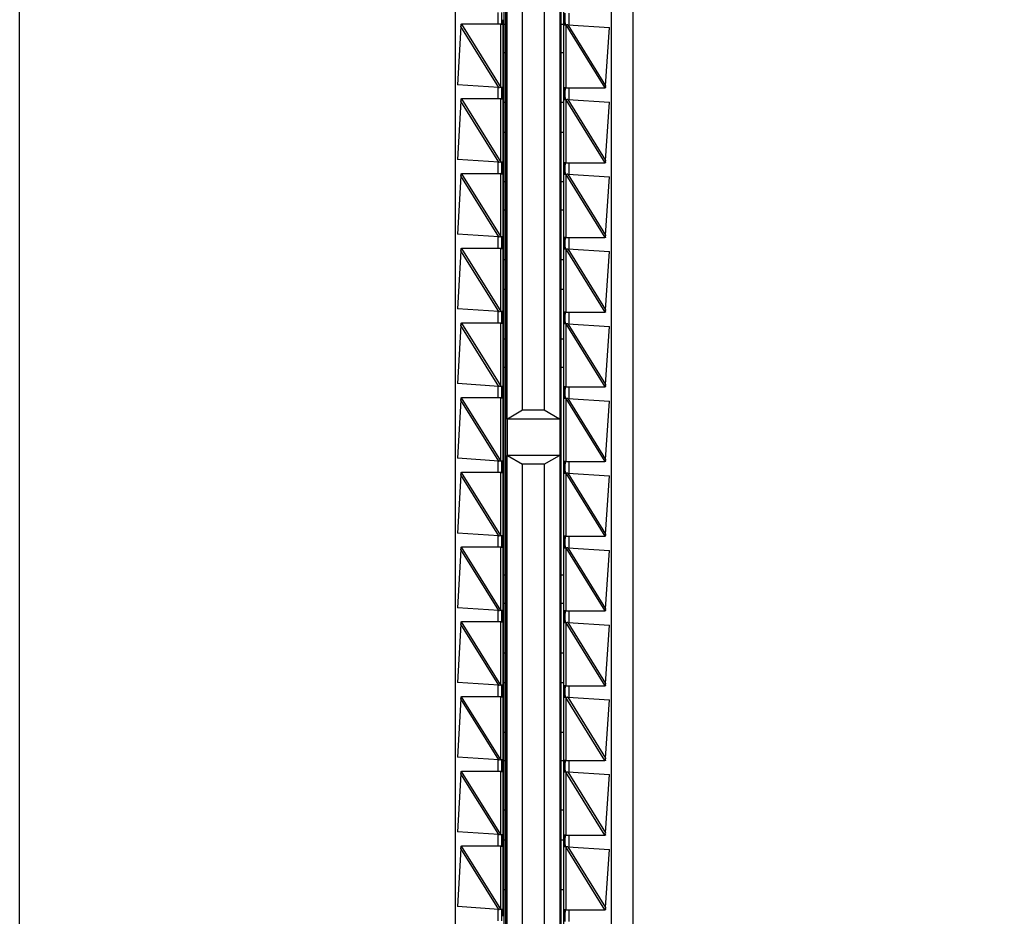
# Model space of a CAD drawing. Header units: inches. Extents: x 0 to 22, y 0 to 17.
# Tile 24 of 28: x 13.6 to 14.9, y 8.3 to 9.5. Entities that reach past the tile are written whole.
import ezdxf

# ---------------------------------------------------------------- set-up
doc = ezdxf.new("R2010")
doc.units = ezdxf.units.IN
doc.header["$LTSCALE"] = 1.21
doc.header["$MEASUREMENT"] = 0
doc.layers.get('0').update_dxf_attribs({"linetype": 'CONTINUOUS'})
doc.layers.add('02___PRT_ALL_AXES', color=7, linetype='CONTINUOUS')
doc.layers.add('DIMENSIONS', color=7, linetype='CONTINUOUS')
doc.styles.get("Standard").update_dxf_attribs({"font": 'txt', "width": 0.8})
doc.dimstyles.new('DIMSTYLE_2', dxfattribs={"dimtxt": 0.125, "dimasz": 0.18, "dimexe": 0.125, "dimexo": 0.0625, "dimgap": 0.03125, "dimtad": 0, "dimtih": 1, "dimtoh": 1, "dimzin": 4, "dimdsep": 46, "dimtxsty": 'STANDARD', "dimblk": '_FILLED', "dimblk1": '_FILLED', "dimblk2": '_FILLED', "dimcen": 0.09, "dimadec": 0, "dimazin": 0, "dimtp": 0.001, "dimtm": 0.001, "dimtfac": 1, "dimtofl": 0, "dimtmove": 0, "dimatfit": 3, "dimldrblk": '_FILLED', "dimfxl": 1, "dimtolj": 1, "dimtzin": 4, "dimarcsym": 0})

# ---------------------------------------------------------------- blocks, each defined once
blk = doc.blocks.new('*D4')
at = {"layer": 'DIMENSIONS', "color": 2, "linetype": 'CONTINUOUS'}
blk.add_line((14.0264, 11.2266), (14.8424, 11.2266), dxfattribs=at)
at = {"layer": 'DIMENSIONS', "color": 2, "linetype": 'CONTINUOUS', "insert": (14.9049, 11.2891), "char_height": 0.125, "width": 1.225, "attachment_point": 1, "line_spacing_factor": 0.9}
blk.add_mtext('4.82{\\Ftxt.shx;\\W1.000000;\\H0.125000; }[122.5]', dxfattribs=at)
blk = doc.blocks.new('_FILLED')
at = {"color": 0, "linetype": 'BYBLOCK'}
blk.add_solid([(0, 0), (-1, 0.1736), (-1, -0.1736)], dxfattribs=at)

msp = doc.modelspace()

# ---------------------------------------------------------------- linework, layer by layer
at = {"color": 7, "linetype": 'CONTINUOUS'}
for p, q in [((13.6249, 6.4098), (13.6249, 11.2213)), ((14.4049, 11.2213), (14.4049, 6.4098)), ((14.3119, 10.5951), (14.3119, 8.9717)), ((14.1789, 10.5439), (14.1789, 7.0872)), ((14.2449, 8.9717), (14.2449, 10.5451)), ((14.3779, 7.0872), (14.3779, 10.5439)), ((14.2429, 10.5161), (14.2429, 7.1161)), ((14.3139, 7.1151), (14.3139, 10.5151)), ((14.2646, 8.9828), (14.2646, 10.4951)), ((14.2923, 10.4951), (14.2923, 8.9828)), ((14.2379, 9.4886), (14.2379, 9.4736)), ((14.3189, 9.4726), (14.3189, 9.4876)), ((14.186, 9.4736), (14.1868, 9.4736)), ((14.186, 9.4736), (14.1862, 9.472)), ((14.1862, 9.471), (14.1861, 9.4707)), ((14.1862, 9.471), (14.1861, 9.4705)), ((14.2406, 9.4736), (14.2429, 9.4736)), ((14.3139, 9.4736), (14.3169, 9.4736)), ((14.3205, 9.4726), (14.3199, 9.4726)), ((14.2406, 9.4376), (14.2429, 9.4376)), ((14.3139, 9.4376), (14.3169, 9.4376)), ((14.3702, 9.395), (14.3702, 9.3954)), ((14.3704, 9.3926), (14.3702, 9.3941)), ((14.2363, 9.3936), (14.2368, 9.3936)), ((14.2379, 9.3936), (14.2379, 9.3786)), ((14.3189, 9.3776), (14.3189, 9.3926)), ((14.3704, 9.3926), (14.3695, 9.3926)), ((14.186, 9.3786), (14.1868, 9.3786)), ((14.186, 9.3786), (14.1862, 9.377)), ((14.1862, 9.376), (14.1861, 9.3757)), ((14.1862, 9.376), (14.1861, 9.3755)), ((14.3205, 9.3776), (14.3199, 9.3776)), ((14.2363, 9.2986), (14.2368, 9.2986)), ((14.2379, 9.2986), (14.2379, 9.2836)), ((14.3189, 9.2826), (14.3189, 9.2976)), ((14.3704, 9.2976), (14.3695, 9.2976)), ((14.3702, 9.3), (14.3702, 9.3004)), ((14.3704, 9.2976), (14.3702, 9.2991)), ((14.186, 9.2836), (14.1868, 9.2836)), ((14.186, 9.2836), (14.1862, 9.282)), ((14.3205, 9.2826), (14.3199, 9.2826)), ((14.1862, 9.281), (14.1861, 9.2807)), ((14.1862, 9.281), (14.1861, 9.2805)), ((14.2406, 9.2736), (14.2429, 9.2736)), ((14.3139, 9.2736), (14.3169, 9.2736)), ((14.2406, 9.2376), (14.2429, 9.2376)), ((14.3139, 9.2376), (14.3169, 9.2376)), ((14.2363, 9.2036), (14.2368, 9.2036)), ((14.2379, 9.2036), (14.2379, 9.1886)), ((14.3189, 9.1876), (14.3189, 9.2026)), ((14.3704, 9.2026), (14.3695, 9.2026)), ((14.3702, 9.205), (14.3702, 9.2054)), ((14.3704, 9.2026), (14.3702, 9.2041)), ((14.186, 9.1886), (14.1868, 9.1886)), ((14.186, 9.1886), (14.1862, 9.187)), ((14.1862, 9.186), (14.1861, 9.1857)), ((14.1862, 9.186), (14.1861, 9.1855)), ((14.3205, 9.1876), (14.3199, 9.1876)), ((14.2363, 9.1086), (14.2368, 9.1086)), ((14.2379, 9.1086), (14.2379, 9.0936)), ((14.3189, 9.0926), (14.3189, 9.1076)), ((14.3704, 9.1076), (14.3695, 9.1076)), ((14.3702, 9.11), (14.3702, 9.1104)), ((14.3704, 9.1076), (14.3702, 9.1091)), ((14.186, 9.0936), (14.1868, 9.0936)), ((14.186, 9.0936), (14.1862, 9.092)), ((14.1862, 9.091), (14.1861, 9.0907)), ((14.1862, 9.091), (14.1861, 9.0905)), ((14.3205, 9.0926), (14.3199, 9.0926)), ((14.2406, 9.0736), (14.2429, 9.0736)), ((14.3139, 9.0736), (14.3169, 9.0736)), ((14.2406, 9.0376), (14.2429, 9.0376)), ((14.3139, 9.0376), (14.3169, 9.0376)), ((14.2363, 9.0136), (14.2368, 9.0136)), ((14.2379, 9.0136), (14.2379, 8.9986)), ((14.3189, 8.9976), (14.3189, 9.0126)), ((14.3704, 9.0126), (14.3695, 9.0126)), ((14.3702, 9.015), (14.3702, 9.0154)), ((14.3704, 9.0126), (14.3702, 9.0141)), ((14.186, 8.9986), (14.1868, 8.9986)), ((14.186, 8.9986), (14.1862, 8.997)), ((14.1862, 8.996), (14.1861, 8.9957)), ((14.1862, 8.996), (14.1861, 8.9955)), ((14.3205, 8.9976), (14.3199, 8.9976)), ((14.2646, 8.9828), (14.2454, 8.9717)), ((14.2923, 8.9828), (14.2646, 8.9828)), ((14.3115, 8.9717), (14.2923, 8.9828)), ((14.3119, 8.9717), (14.2449, 8.9717)), ((14.2363, 8.9186), (14.2368, 8.9186)), ((14.2379, 8.9186), (14.2379, 8.9036)), ((14.2449, 7.0861), (14.2449, 8.9252)), ((14.3115, 8.9252), (14.2454, 8.9252)), ((14.2454, 8.9252), (14.2646, 8.9141)), ((14.2923, 8.9141), (14.3115, 8.9252)), ((14.3119, 8.9252), (14.3119, 7.0361)), ((14.3702, 8.92), (14.3702, 8.9204)), ((14.3704, 8.9176), (14.3702, 8.9191)), ((14.2923, 8.9141), (14.2646, 8.9141)), ((14.2646, 7.1361), (14.2646, 8.9141)), ((14.2923, 8.9141), (14.2923, 7.1361)), ((14.3189, 8.9026), (14.3189, 8.9176)), ((14.3704, 8.9176), (14.3695, 8.9176)), ((14.186, 8.9036), (14.1868, 8.9036)), ((14.186, 8.9036), (14.1862, 8.902)), ((14.1862, 8.901), (14.1861, 8.9007)), ((14.1862, 8.901), (14.1861, 8.9005)), ((14.3205, 8.9026), (14.3199, 8.9026)), ((14.2363, 8.8236), (14.2368, 8.8236)), ((14.2379, 8.8236), (14.2379, 8.8086)), ((14.3189, 8.8076), (14.3189, 8.8226)), ((14.3704, 8.8226), (14.3695, 8.8226)), ((14.3702, 8.825), (14.3702, 8.8254)), ((14.3704, 8.8226), (14.3702, 8.8241)), ((14.186, 8.8086), (14.1868, 8.8086)), ((14.186, 8.8086), (14.1862, 8.807)), ((14.1862, 8.806), (14.1861, 8.8057)), ((14.1862, 8.806), (14.1861, 8.8055)), ((14.3205, 8.8076), (14.3199, 8.8076)), ((14.2406, 8.7736), (14.2429, 8.7736)), ((14.3139, 8.7736), (14.3169, 8.7736)), ((14.2406, 8.7376), (14.2429, 8.7376)), ((14.3139, 8.7376), (14.3169, 8.7376)), ((14.3702, 8.73), (14.3702, 8.7304)), ((14.2363, 8.7286), (14.2368, 8.7286)), ((14.2379, 8.7286), (14.2379, 8.7136)), ((14.3189, 8.7126), (14.3189, 8.7276)), ((14.3704, 8.7276), (14.3695, 8.7276)), ((14.3704, 8.7276), (14.3702, 8.7291)), ((14.186, 8.7136), (14.1868, 8.7136)), ((14.186, 8.7136), (14.1862, 8.712)), ((14.1862, 8.711), (14.1861, 8.7107)), ((14.1862, 8.711), (14.1861, 8.7105)), ((14.3205, 8.7126), (14.3199, 8.7126)), ((14.2363, 8.6336), (14.2368, 8.6336)), ((14.2379, 8.6336), (14.2379, 8.6186)), ((14.3189, 8.6176), (14.3189, 8.6326)), ((14.3704, 8.6326), (14.3695, 8.6326)), ((14.3702, 8.635), (14.3702, 8.6354)), ((14.3704, 8.6326), (14.3702, 8.6341)), ((14.186, 8.6186), (14.1868, 8.6186)), ((14.186, 8.6186), (14.1862, 8.617)), ((14.3205, 8.6176), (14.3199, 8.6176)), ((14.1862, 8.616), (14.1861, 8.6157)), ((14.1862, 8.616), (14.1861, 8.6155)), ((14.2406, 8.5736), (14.2429, 8.5736)), ((14.3139, 8.5736), (14.3169, 8.5736)), ((14.2363, 8.5386), (14.2368, 8.5386)), ((14.2379, 8.5386), (14.2379, 8.5236)), ((14.2406, 8.5376), (14.2429, 8.5376)), ((14.3139, 8.5376), (14.3169, 8.5376)), ((14.3189, 8.5226), (14.3189, 8.5376)), ((14.3704, 8.5376), (14.3695, 8.5376)), ((14.3702, 8.54), (14.3702, 8.5404)), ((14.3704, 8.5376), (14.3702, 8.5391)), ((14.186, 8.5236), (14.1868, 8.5236)), ((14.186, 8.5236), (14.1862, 8.522)), ((14.1862, 8.521), (14.1861, 8.5207)), ((14.1862, 8.521), (14.1861, 8.5205)), ((14.3205, 8.5226), (14.3199, 8.5226)), ((14.2363, 8.4436), (14.2368, 8.4436)), ((14.2379, 8.4436), (14.2379, 8.4286)), ((14.3189, 8.4276), (14.3189, 8.4426)), ((14.3704, 8.4426), (14.3695, 8.4426)), ((14.3702, 8.445), (14.3702, 8.4454)), ((14.3704, 8.4426), (14.3702, 8.4441)), ((14.186, 8.4286), (14.1868, 8.4286)), ((14.186, 8.4286), (14.1862, 8.427)), ((14.1862, 8.426), (14.1861, 8.4257)), ((14.1862, 8.426), (14.1861, 8.4255)), ((14.3205, 8.4276), (14.3199, 8.4276)), ((14.2406, 8.3736), (14.2429, 8.3736)), ((14.3139, 8.3736), (14.3169, 8.3736)), ((14.2363, 8.3486), (14.2368, 8.3486)), ((14.2379, 8.3486), (14.2379, 8.3336)), ((14.3189, 8.3326), (14.3189, 8.3476)), ((14.3704, 8.3476), (14.3695, 8.3476)), ((14.3702, 8.35), (14.3702, 8.3504)), ((14.3704, 8.3476), (14.3702, 8.3491))]:
    msp.add_line(p, q, dxfattribs=at)
at = {"color": 3, "linetype": 'CONTINUOUS'}
for p, q in [((14.2406, 10.5186), (14.2406, 7.1126)), ((14.1861, 9.4707), (14.1817, 9.3967)), ((14.1868, 9.4736), (14.1863, 9.4713)), ((14.2369, 9.4736), (14.1868, 9.4736)), ((14.3199, 9.4726), (14.3169, 9.4726)), ((14.3222, 9.4729), (14.3751, 9.4695)), ((14.3702, 9.3954), (14.3751, 9.4695)), ((14.2346, 9.3932), (14.1817, 9.3967)), ((14.3695, 9.3926), (14.37, 9.3945)), ((14.2368, 9.3936), (14.2354, 9.3933)), ((14.2368, 9.3936), (14.2399, 9.3936)), ((14.3198, 9.3926), (14.3695, 9.3926)), ((14.1861, 9.3757), (14.1817, 9.3017)), ((14.1868, 9.3786), (14.1863, 9.3763)), ((14.2369, 9.3786), (14.1868, 9.3786)), ((14.3199, 9.3776), (14.3169, 9.3776)), ((14.3222, 9.3779), (14.3751, 9.3745)), ((14.3702, 9.3004), (14.3751, 9.3745)), ((14.2346, 9.2982), (14.1817, 9.3017)), ((14.2368, 9.2986), (14.2354, 9.2983)), ((14.2368, 9.2986), (14.2399, 9.2986)), ((14.3198, 9.2976), (14.3695, 9.2976)), ((14.3695, 9.2976), (14.37, 9.2995)), ((14.1868, 9.2836), (14.1863, 9.2813)), ((14.2369, 9.2836), (14.1868, 9.2836)), ((14.3199, 9.2826), (14.3169, 9.2826)), ((14.3222, 9.2829), (14.3751, 9.2795)), ((14.1861, 9.2807), (14.1817, 9.2067)), ((14.3702, 9.2054), (14.3751, 9.2795)), ((14.2346, 9.2032), (14.1817, 9.2067)), ((14.2368, 9.2036), (14.2354, 9.2033)), ((14.2368, 9.2036), (14.2399, 9.2036)), ((14.3198, 9.2026), (14.3695, 9.2026)), ((14.3695, 9.2026), (14.37, 9.2045)), ((14.1861, 9.1857), (14.1817, 9.1117)), ((14.1868, 9.1886), (14.1863, 9.1863)), ((14.2369, 9.1886), (14.1868, 9.1886)), ((14.3199, 9.1876), (14.3169, 9.1876)), ((14.3222, 9.1879), (14.3751, 9.1845)), ((14.3702, 9.1104), (14.3751, 9.1845)), ((14.2346, 9.1082), (14.1817, 9.1117)), ((14.2368, 9.1086), (14.2354, 9.1083)), ((14.2368, 9.1086), (14.2399, 9.1086)), ((14.3198, 9.1076), (14.3695, 9.1076)), ((14.3695, 9.1076), (14.37, 9.1095)), ((14.1868, 9.0936), (14.1863, 9.0913)), ((14.2369, 9.0936), (14.1868, 9.0936)), ((14.1861, 9.0907), (14.1817, 9.0167)), ((14.3199, 9.0926), (14.3169, 9.0926)), ((14.3222, 9.0929), (14.3751, 9.0895)), ((14.3702, 9.0154), (14.3751, 9.0895)), ((14.2346, 9.0132), (14.1817, 9.0167)), ((14.2368, 9.0136), (14.2354, 9.0133)), ((14.2368, 9.0136), (14.2399, 9.0136)), ((14.3198, 9.0126), (14.3695, 9.0126)), ((14.3695, 9.0126), (14.37, 9.0145)), ((14.1861, 8.9957), (14.1817, 8.9217)), ((14.1868, 8.9986), (14.1863, 8.9963)), ((14.2369, 8.9986), (14.1868, 8.9986)), ((14.3199, 8.9976), (14.3169, 8.9976)), ((14.3222, 8.9979), (14.3751, 8.9945)), ((14.3702, 8.9204), (14.3751, 8.9945)), ((14.2346, 8.9182), (14.1817, 8.9217)), ((14.2368, 8.9186), (14.2354, 8.9183)), ((14.2368, 8.9186), (14.2399, 8.9186)), ((14.3695, 8.9176), (14.37, 8.9195)), ((14.3198, 8.9176), (14.3695, 8.9176)), ((14.1861, 8.9007), (14.1817, 8.8267)), ((14.1868, 8.9036), (14.1863, 8.9013)), ((14.2369, 8.9036), (14.1868, 8.9036)), ((14.3199, 8.9026), (14.3169, 8.9026)), ((14.3222, 8.9029), (14.3751, 8.8995)), ((14.3702, 8.8254), (14.3751, 8.8995)), ((14.2346, 8.8232), (14.1817, 8.8267)), ((14.2368, 8.8236), (14.2354, 8.8233)), ((14.2368, 8.8236), (14.2399, 8.8236)), ((14.3198, 8.8226), (14.3695, 8.8226)), ((14.3695, 8.8226), (14.37, 8.8245)), ((14.1861, 8.8057), (14.1817, 8.7317)), ((14.1868, 8.8086), (14.1863, 8.8063)), ((14.2369, 8.8086), (14.1868, 8.8086)), ((14.3199, 8.8076), (14.3169, 8.8076)), ((14.3222, 8.8079), (14.3751, 8.8045)), ((14.3702, 8.7304), (14.3751, 8.8045)), ((14.2346, 8.7282), (14.1817, 8.7317)), ((14.2368, 8.7286), (14.2354, 8.7283)), ((14.2368, 8.7286), (14.2399, 8.7286)), ((14.3198, 8.7276), (14.3695, 8.7276)), ((14.3695, 8.7276), (14.37, 8.7295)), ((14.1861, 8.7107), (14.1817, 8.6367)), ((14.1868, 8.7136), (14.1863, 8.7113)), ((14.2369, 8.7136), (14.1868, 8.7136)), ((14.3199, 8.7126), (14.3169, 8.7126)), ((14.3222, 8.7129), (14.3751, 8.7095)), ((14.3702, 8.6354), (14.3751, 8.7095)), ((14.2346, 8.6332), (14.1817, 8.6367)), ((14.2368, 8.6336), (14.2354, 8.6333)), ((14.2368, 8.6336), (14.2399, 8.6336)), ((14.3198, 8.6326), (14.3695, 8.6326)), ((14.3695, 8.6326), (14.37, 8.6345)), ((14.1868, 8.6186), (14.1863, 8.6163)), ((14.2369, 8.6186), (14.1868, 8.6186)), ((14.3199, 8.6176), (14.3169, 8.6176)), ((14.3222, 8.6179), (14.3751, 8.6145)), ((14.1861, 8.6157), (14.1817, 8.5417)), ((14.3702, 8.5404), (14.3751, 8.6145)), ((14.2346, 8.5382), (14.1817, 8.5417)), ((14.2368, 8.5386), (14.2354, 8.5383)), ((14.2368, 8.5386), (14.2399, 8.5386)), ((14.3198, 8.5376), (14.3695, 8.5376)), ((14.3695, 8.5376), (14.37, 8.5395)), ((14.1861, 8.5207), (14.1817, 8.4467)), ((14.1868, 8.5236), (14.1863, 8.5213)), ((14.2369, 8.5236), (14.1868, 8.5236)), ((14.3199, 8.5226), (14.3169, 8.5226)), ((14.3222, 8.5229), (14.3751, 8.5195)), ((14.3702, 8.4454), (14.3751, 8.5195)), ((14.2346, 8.4432), (14.1817, 8.4467)), ((14.2368, 8.4436), (14.2354, 8.4433)), ((14.2368, 8.4436), (14.2399, 8.4436)), ((14.3198, 8.4426), (14.3695, 8.4426)), ((14.3695, 8.4426), (14.37, 8.4445)), ((14.1861, 8.4257), (14.1817, 8.3517)), ((14.1868, 8.4286), (14.1863, 8.4263)), ((14.2369, 8.4286), (14.1868, 8.4286)), ((14.3199, 8.4276), (14.3169, 8.4276)), ((14.3222, 8.4279), (14.3751, 8.4245)), ((14.3702, 8.3504), (14.3751, 8.4245)), ((14.2346, 8.3482), (14.1817, 8.3517)), ((14.2368, 8.3486), (14.2354, 8.3483)), ((14.2368, 8.3486), (14.2399, 8.3486)), ((14.3198, 8.3476), (14.3695, 8.3476)), ((14.3695, 8.3476), (14.37, 8.3495))]:
    msp.add_line(p, q, dxfattribs=at)
at = {"color": 9, "linetype": 'CONTINUOUS'}
for p, q in [((14.233, 9.4886), (14.233, 9.4736)), ((14.3239, 9.4726), (14.3239, 9.4876)), ((14.2346, 9.3932), (14.1861, 9.4707)), ((14.1868, 9.4736), (14.2369, 9.3934)), ((14.2369, 9.3934), (14.2369, 9.4736)), ((14.3198, 9.4727), (14.3198, 9.3926)), ((14.3198, 9.4727), (14.3695, 9.3926)), ((14.3222, 9.4729), (14.3702, 9.3954)), ((14.233, 9.3936), (14.233, 9.3786)), ((14.3239, 9.3776), (14.3239, 9.3926)), ((14.2346, 9.2982), (14.1861, 9.3757)), ((14.1868, 9.3786), (14.2369, 9.2984)), ((14.2369, 9.2984), (14.2369, 9.3786)), ((14.3198, 9.3777), (14.3198, 9.2976)), ((14.3198, 9.3777), (14.3695, 9.2976)), ((14.3222, 9.3779), (14.3702, 9.3004)), ((14.233, 9.2986), (14.233, 9.2836)), ((14.3239, 9.2826), (14.3239, 9.2976)), ((14.1868, 9.2836), (14.2369, 9.2034)), ((14.2369, 9.2034), (14.2369, 9.2836)), ((14.3198, 9.2827), (14.3198, 9.2026)), ((14.3198, 9.2827), (14.3695, 9.2026)), ((14.3222, 9.2829), (14.3702, 9.2054)), ((14.2346, 9.2032), (14.1861, 9.2807)), ((14.233, 9.2036), (14.233, 9.1886)), ((14.3239, 9.1876), (14.3239, 9.2026)), ((14.2346, 9.1082), (14.1861, 9.1857)), ((14.1868, 9.1886), (14.2369, 9.1084)), ((14.2369, 9.1084), (14.2369, 9.1886)), ((14.3198, 9.1877), (14.3198, 9.1076)), ((14.3198, 9.1877), (14.3695, 9.1076)), ((14.3222, 9.1879), (14.3702, 9.1104)), ((14.233, 9.1086), (14.233, 9.0936)), ((14.3239, 9.0926), (14.3239, 9.1076)), ((14.1868, 9.0936), (14.2369, 9.0134)), ((14.2369, 9.0134), (14.2369, 9.0936)), ((14.2346, 9.0132), (14.1861, 9.0907)), ((14.3198, 9.0927), (14.3198, 9.0126)), ((14.3198, 9.0927), (14.3695, 9.0126)), ((14.3222, 9.0929), (14.3702, 9.0154)), ((14.233, 9.0136), (14.233, 8.9986)), ((14.3239, 8.9976), (14.3239, 9.0126)), ((14.2346, 8.9182), (14.1861, 8.9957)), ((14.2369, 8.9184), (14.1868, 8.9986)), ((14.2369, 8.9184), (14.2369, 8.9986)), ((14.3198, 8.9977), (14.3198, 8.9176)), ((14.3198, 8.9977), (14.3695, 8.9176)), ((14.3222, 8.9979), (14.3702, 8.9204)), ((14.233, 8.9186), (14.233, 8.9036)), ((14.3239, 8.9026), (14.3239, 8.9176)), ((14.2346, 8.8232), (14.1861, 8.9007)), ((14.2369, 8.8234), (14.1868, 8.9036)), ((14.2369, 8.8234), (14.2369, 8.9036)), ((14.3198, 8.9027), (14.3198, 8.8226)), ((14.3198, 8.9027), (14.3695, 8.8226)), ((14.3222, 8.9029), (14.3702, 8.8254)), ((14.233, 8.8236), (14.233, 8.8086)), ((14.3239, 8.8076), (14.3239, 8.8226)), ((14.2346, 8.7282), (14.1861, 8.8057)), ((14.2369, 8.7284), (14.1868, 8.8086)), ((14.2369, 8.7284), (14.2369, 8.8086)), ((14.3198, 8.8077), (14.3198, 8.7276)), ((14.3198, 8.8077), (14.3695, 8.7276)), ((14.3222, 8.8079), (14.3702, 8.7304)), ((14.233, 8.7286), (14.233, 8.7136)), ((14.3239, 8.7126), (14.3239, 8.7276)), ((14.2346, 8.6332), (14.1861, 8.7107)), ((14.2369, 8.6334), (14.1868, 8.7136)), ((14.2369, 8.6334), (14.2369, 8.7136)), ((14.3198, 8.7127), (14.3198, 8.6326)), ((14.3198, 8.7127), (14.3695, 8.6326)), ((14.3222, 8.7129), (14.3702, 8.6354)), ((14.233, 8.6336), (14.233, 8.6186)), ((14.3239, 8.6176), (14.3239, 8.6326)), ((14.2369, 8.5384), (14.1868, 8.6186)), ((14.2369, 8.5384), (14.2369, 8.6186)), ((14.3695, 8.5376), (14.3198, 8.6177)), ((14.3198, 8.6177), (14.3198, 8.5376)), ((14.3222, 8.6179), (14.3702, 8.5404)), ((14.2346, 8.5382), (14.1861, 8.6157)), ((14.233, 8.5386), (14.233, 8.5236)), ((14.3239, 8.5226), (14.3239, 8.5376)), ((14.2346, 8.4432), (14.1861, 8.5207)), ((14.2369, 8.4434), (14.1868, 8.5236)), ((14.2369, 8.4434), (14.2369, 8.5236)), ((14.3695, 8.4426), (14.3198, 8.5227)), ((14.3198, 8.5227), (14.3198, 8.4426)), ((14.3222, 8.5229), (14.3702, 8.4454)), ((14.233, 8.4436), (14.233, 8.4286)), ((14.3239, 8.4276), (14.3239, 8.4426)), ((14.2346, 8.3482), (14.1861, 8.4257)), ((14.2369, 8.3484), (14.1868, 8.4286)), ((14.2369, 8.3484), (14.2369, 8.4286)), ((14.3695, 8.3476), (14.3198, 8.4277)), ((14.3198, 8.4277), (14.3198, 8.3476)), ((14.3222, 8.4279), (14.3702, 8.3504)), ((14.233, 8.3486), (14.233, 8.3336)), ((14.3239, 8.3326), (14.3239, 8.3476))]:
    msp.add_line(p, q, dxfattribs=at)
at = {"color": 3, "linetype": 'CONTINUOUS'}
for centre, radius, start, end in [((14.1051, 9.4935), 0.0841, 344.3082, 344.6972), ((14.3275, 9.4342), 0.0391, 100.1344, 101.1375), ((14.3253, 9.4463), 0.0268, 98.4062, 100.1037), ((14.3242, 9.4537), 0.0193, 95.9901, 98.3855), ((14.4164, 9.382), 0.0481, 164.4792, 164.9617), ((14.4382, 9.376), 0.0707, 164.024, 164.4792), ((14.2325, 9.4126), 0.0195, 275.9979, 278.3722), ((14.1051, 9.3985), 0.0841, 344.3082, 344.6972), ((14.3275, 9.3392), 0.0391, 100.1344, 101.1375), ((14.3253, 9.3513), 0.0268, 98.4062, 100.1037), ((14.3242, 9.3587), 0.0193, 95.9901, 98.3855), ((14.2325, 9.3176), 0.0195, 275.9979, 278.3722), ((14.4164, 9.287), 0.0481, 164.4792, 164.9617), ((14.4382, 9.281), 0.0707, 164.024, 164.4792), ((14.1051, 9.3035), 0.0841, 344.3082, 344.6972), ((14.3275, 9.2442), 0.0391, 100.1344, 101.1375), ((14.3253, 9.2563), 0.0268, 98.4062, 100.1037), ((14.3242, 9.2637), 0.0193, 95.9901, 98.3855), ((14.2325, 9.2226), 0.0195, 275.9979, 278.3722), ((14.4164, 9.192), 0.0481, 164.4792, 164.9617), ((14.4382, 9.186), 0.0707, 164.024, 164.4792), ((14.1051, 9.2085), 0.0841, 344.3082, 344.6972), ((14.3275, 9.1492), 0.0391, 100.1344, 101.1375), ((14.3253, 9.1613), 0.0268, 98.4062, 100.1037), ((14.3242, 9.1687), 0.0193, 95.9901, 98.3855), ((14.2325, 9.1276), 0.0195, 275.9979, 278.3722), ((14.4164, 9.097), 0.0481, 164.4792, 164.9617), ((14.4382, 9.091), 0.0707, 164.024, 164.4792), ((14.1051, 9.1135), 0.0841, 344.3082, 344.6972), ((14.3275, 9.0542), 0.0391, 100.1344, 101.1375), ((14.3253, 9.0663), 0.0268, 98.4062, 100.1037), ((14.3242, 9.0737), 0.0193, 95.9901, 98.3855), ((14.2325, 9.0326), 0.0195, 275.9979, 278.3722), ((14.4164, 9.002), 0.0481, 164.4792, 164.9617), ((14.4382, 8.996), 0.0707, 164.024, 164.4792), ((14.1051, 9.0185), 0.0841, 344.3082, 344.6972), ((14.3275, 8.9592), 0.0391, 100.1344, 101.1375), ((14.3253, 8.9713), 0.0268, 98.4062, 100.1037), ((14.3242, 8.9787), 0.0193, 95.9901, 98.3855), ((14.2325, 8.9376), 0.0195, 275.9979, 278.3722), ((14.4164, 8.907), 0.0481, 164.4792, 164.9617), ((14.4382, 8.901), 0.0707, 164.024, 164.4792), ((14.1051, 8.9235), 0.0841, 344.3082, 344.6972), ((14.3275, 8.8642), 0.0391, 100.1344, 101.1375), ((14.3253, 8.8763), 0.0268, 98.4062, 100.1037), ((14.3242, 8.8837), 0.0193, 95.9901, 98.3855), ((14.2325, 8.8426), 0.0195, 275.9979, 278.3722), ((14.4164, 8.812), 0.0481, 164.4792, 164.9617), ((14.4382, 8.806), 0.0707, 164.024, 164.4792), ((14.1051, 8.8285), 0.0841, 344.3082, 344.6972), ((14.3275, 8.7692), 0.0391, 100.1344, 101.1375), ((14.3253, 8.7813), 0.0268, 98.4062, 100.1037), ((14.3242, 8.7887), 0.0193, 95.9901, 98.3855), ((14.4382, 8.711), 0.0707, 164.024, 164.4792), ((14.2325, 8.7476), 0.0195, 275.9979, 278.3722), ((14.4164, 8.717), 0.0481, 164.4792, 164.9617), ((14.1051, 8.7335), 0.0841, 344.3082, 344.6972), ((14.3275, 8.6742), 0.0391, 100.1344, 101.1375), ((14.3253, 8.6863), 0.0268, 98.4062, 100.1037), ((14.3242, 8.6937), 0.0193, 95.9901, 98.3855), ((14.2325, 8.6526), 0.0195, 275.9979, 278.3722), ((14.4164, 8.622), 0.0481, 164.4792, 164.9617), ((14.4382, 8.616), 0.0707, 164.024, 164.4792), ((14.3275, 8.5792), 0.0391, 100.1344, 101.1375), ((14.3253, 8.5913), 0.0268, 98.4062, 100.1037), ((14.3242, 8.5987), 0.0193, 95.9901, 98.3855), ((14.1051, 8.6385), 0.0841, 344.3082, 344.6972), ((14.2325, 8.5576), 0.0195, 275.9979, 278.3722), ((14.4164, 8.527), 0.0481, 164.4792, 164.9617), ((14.4382, 8.521), 0.0707, 164.024, 164.4792), ((14.1051, 8.5435), 0.0841, 344.3082, 344.6972), ((14.3275, 8.4842), 0.0391, 100.1344, 101.1375), ((14.3253, 8.4963), 0.0268, 98.4062, 100.1037), ((14.3242, 8.5037), 0.0193, 95.9901, 98.3855), ((14.2325, 8.4626), 0.0195, 275.9979, 278.3722), ((14.4164, 8.432), 0.0481, 164.4792, 164.9617), ((14.4382, 8.426), 0.0707, 164.024, 164.4792), ((14.1051, 8.4485), 0.0841, 344.3082, 344.6972), ((14.3275, 8.3892), 0.0391, 100.1344, 101.1375), ((14.3253, 8.4013), 0.0268, 98.4062, 100.1037), ((14.3242, 8.4087), 0.0193, 95.9901, 98.3855), ((14.2325, 8.3676), 0.0195, 275.9979, 278.3722), ((14.4164, 8.337), 0.0481, 164.4792, 164.9617), ((14.4382, 8.331), 0.0707, 164.024, 164.4792)]:
    msp.add_arc(centre, radius, start, end, dxfattribs=at)
at = {"layer": '02___PRT_ALL_AXES', "color": 3, "linetype": 'CONTINUOUS'}
for p, q in [((14.3169, 9.8676), (14.3169, 7.2076)), ((14.2369, 9.4736), (14.2399, 9.4736)), ((14.2399, 9.4736), (14.24, 9.4764)), ((14.24, 9.3877), (14.2399, 9.3936)), ((14.2399, 9.3786), (14.24, 9.3814)), ((14.3198, 9.3926), (14.3169, 9.3926)), ((14.2369, 9.3786), (14.2399, 9.3786)), ((14.24, 9.2927), (14.2399, 9.2986)), ((14.3198, 9.2976), (14.3169, 9.2976)), ((14.2369, 9.2836), (14.2399, 9.2836)), ((14.2399, 9.2836), (14.24, 9.2864)), ((14.24, 9.1977), (14.2399, 9.2036)), ((14.3198, 9.2026), (14.3169, 9.2026)), ((14.2369, 9.1886), (14.2399, 9.1886)), ((14.2399, 9.1886), (14.24, 9.1914)), ((14.24, 9.1027), (14.2399, 9.1086)), ((14.3198, 9.1076), (14.3169, 9.1076)), ((14.2369, 9.0936), (14.2399, 9.0936)), ((14.2399, 9.0936), (14.24, 9.0964)), ((14.24, 9.0077), (14.2399, 9.0136)), ((14.3198, 9.0126), (14.3169, 9.0126)), ((14.2369, 8.9986), (14.2399, 8.9986)), ((14.2399, 8.9986), (14.24, 9.0014)), ((14.24, 8.9127), (14.2399, 8.9186)), ((14.2399, 8.9036), (14.24, 8.9064)), ((14.3198, 8.9176), (14.3169, 8.9176)), ((14.2369, 8.9036), (14.2399, 8.9036)), ((14.24, 8.8177), (14.2399, 8.8236)), ((14.3198, 8.8226), (14.3169, 8.8226)), ((14.2369, 8.8086), (14.2399, 8.8086)), ((14.2399, 8.8086), (14.24, 8.8114)), ((14.24, 8.7227), (14.2399, 8.7286)), ((14.3198, 8.7276), (14.3169, 8.7276)), ((14.2369, 8.7136), (14.2399, 8.7136)), ((14.2399, 8.7136), (14.24, 8.7164)), ((14.24, 8.6277), (14.2399, 8.6336)), ((14.3198, 8.6326), (14.3169, 8.6326)), ((14.2369, 8.6186), (14.2399, 8.6186)), ((14.2399, 8.6186), (14.24, 8.6214)), ((14.24, 8.5327), (14.2399, 8.5386)), ((14.3198, 8.5376), (14.3169, 8.5376)), ((14.2369, 8.5236), (14.2399, 8.5236)), ((14.2399, 8.5236), (14.24, 8.5264)), ((14.24, 8.4377), (14.2399, 8.4436)), ((14.3198, 8.4426), (14.3169, 8.4426)), ((14.2399, 8.4286), (14.24, 8.4314)), ((14.2369, 8.4286), (14.2399, 8.4286)), ((14.24, 8.3427), (14.2399, 8.3486)), ((14.3198, 8.3476), (14.3169, 8.3476))]:
    msp.add_line(p, q, dxfattribs=at)
at = {"layer": '02___PRT_ALL_AXES', "color": 7, "linetype": 'CONTINUOUS'}
for p, q in [((14.2369, 9.4736), (14.2361, 9.4736)), ((14.2379, 9.4736), (14.2379, 9.4745)), ((14.3189, 9.4753), (14.3189, 9.4729)), ((14.2379, 9.3926), (14.2379, 9.3936)), ((14.3189, 9.3926), (14.3189, 9.3898)), ((14.3198, 9.3926), (14.3207, 9.3926)), ((14.2369, 9.3786), (14.2361, 9.3786)), ((14.2379, 9.3786), (14.2379, 9.3795)), ((14.2406, 9.3746), (14.2429, 9.3746)), ((14.3139, 9.3746), (14.3169, 9.3746)), ((14.3189, 9.3803), (14.3189, 9.3779)), ((14.2406, 9.3366), (14.2429, 9.3366)), ((14.3139, 9.3366), (14.3169, 9.3366)), ((14.2379, 9.2976), (14.2379, 9.2986)), ((14.3189, 9.2976), (14.3189, 9.2948)), ((14.3198, 9.2976), (14.3207, 9.2976)), ((14.2369, 9.2836), (14.2361, 9.2836)), ((14.2379, 9.2836), (14.2379, 9.2845)), ((14.3189, 9.2853), (14.3189, 9.2829)), ((14.2379, 9.2026), (14.2379, 9.2036)), ((14.3189, 9.2026), (14.3189, 9.1998)), ((14.3198, 9.2026), (14.3207, 9.2026)), ((14.2369, 9.1886), (14.2361, 9.1886)), ((14.2379, 9.1886), (14.2379, 9.1895)), ((14.3189, 9.1903), (14.3189, 9.1879)), ((14.2406, 9.1746), (14.2429, 9.1746)), ((14.3139, 9.1746), (14.3169, 9.1746)), ((14.2406, 9.1366), (14.2429, 9.1366)), ((14.3139, 9.1366), (14.3169, 9.1366)), ((14.2379, 9.1076), (14.2379, 9.1086)), ((14.3189, 9.1076), (14.3189, 9.1048)), ((14.3198, 9.1076), (14.3207, 9.1076)), ((14.2369, 9.0936), (14.2361, 9.0936)), ((14.2379, 9.0936), (14.2379, 9.0945)), ((14.3189, 9.0953), (14.3189, 9.0929)), ((14.2379, 9.0126), (14.2379, 9.0136)), ((14.3189, 9.0126), (14.3189, 9.0098)), ((14.3198, 9.0126), (14.3207, 9.0126)), ((14.2369, 8.9986), (14.2361, 8.9986)), ((14.2379, 8.9986), (14.2379, 8.9995)), ((14.3189, 9.0003), (14.3189, 8.9979)), ((14.2449, 8.9717), (14.2449, 8.9252)), ((14.3119, 8.9717), (14.3119, 8.9252)), ((14.2379, 8.9176), (14.2379, 8.9186)), ((14.3189, 8.9176), (14.3189, 8.9148)), ((14.3189, 8.9053), (14.3189, 8.9029)), ((14.3198, 8.9176), (14.3207, 8.9176)), ((14.2369, 8.9036), (14.2361, 8.9036)), ((14.2379, 8.9036), (14.2379, 8.9045)), ((14.2379, 8.8226), (14.2379, 8.8236)), ((14.3189, 8.8226), (14.3189, 8.8198)), ((14.3198, 8.8226), (14.3207, 8.8226)), ((14.2369, 8.8086), (14.2361, 8.8086)), ((14.2379, 8.8086), (14.2379, 8.8095)), ((14.3189, 8.8103), (14.3189, 8.8079)), ((14.2379, 8.7276), (14.2379, 8.7286)), ((14.3189, 8.7276), (14.3189, 8.7248)), ((14.3198, 8.7276), (14.3207, 8.7276)), ((14.2369, 8.7136), (14.2361, 8.7136)), ((14.2379, 8.7136), (14.2379, 8.7145)), ((14.3189, 8.7153), (14.3189, 8.7129)), ((14.2406, 8.6746), (14.2429, 8.6746)), ((14.3139, 8.6746), (14.3169, 8.6746)), ((14.2379, 8.6326), (14.2379, 8.6336)), ((14.2406, 8.6366), (14.2429, 8.6366)), ((14.3139, 8.6366), (14.3169, 8.6366)), ((14.3189, 8.6326), (14.3189, 8.6298)), ((14.3198, 8.6326), (14.3207, 8.6326)), ((14.2369, 8.6186), (14.2361, 8.6186)), ((14.2379, 8.6186), (14.2379, 8.6195)), ((14.3189, 8.6203), (14.3189, 8.6179)), ((14.2379, 8.5376), (14.2379, 8.5386)), ((14.3189, 8.5376), (14.3189, 8.5348)), ((14.3198, 8.5376), (14.3207, 8.5376)), ((14.2369, 8.5236), (14.2361, 8.5236)), ((14.2379, 8.5236), (14.2379, 8.5245)), ((14.3189, 8.5253), (14.3189, 8.5229)), ((14.2406, 8.4746), (14.2429, 8.4746)), ((14.3139, 8.4746), (14.3169, 8.4746)), ((14.2379, 8.4426), (14.2379, 8.4436)), ((14.3189, 8.4426), (14.3189, 8.4398)), ((14.3198, 8.4426), (14.3207, 8.4426)), ((14.2379, 8.4286), (14.2379, 8.4295)), ((14.2406, 8.4366), (14.2429, 8.4366)), ((14.3139, 8.4366), (14.3169, 8.4366)), ((14.3189, 8.4303), (14.3189, 8.4279)), ((14.2369, 8.4286), (14.2361, 8.4286)), ((14.2379, 8.3476), (14.2379, 8.3486)), ((14.3189, 8.3476), (14.3189, 8.3448)), ((14.3198, 8.3476), (14.3207, 8.3476))]:
    msp.add_line(p, q, dxfattribs=at)
at = {"layer": '02___PRT_ALL_AXES', "color": 9, "linetype": 'CONTINUOUS'}
for p, q in [((14.2399, 9.3936), (14.2399, 9.4736)), ((14.2399, 9.2986), (14.2399, 9.3786)), ((14.2399, 9.2036), (14.2399, 9.2836)), ((14.2399, 9.1086), (14.2399, 9.1886)), ((14.2399, 9.0136), (14.2399, 9.0936)), ((14.2399, 8.9186), (14.2399, 8.9986)), ((14.2399, 8.8236), (14.2399, 8.9036)), ((14.2399, 8.7286), (14.2399, 8.8086)), ((14.2399, 8.6336), (14.2399, 8.7136)), ((14.2399, 8.5386), (14.2399, 8.6186)), ((14.2399, 8.4436), (14.2399, 8.5236)), ((14.2399, 8.3486), (14.2399, 8.4286))]:
    msp.add_line(p, q, dxfattribs=at)
at = {"layer": '02___PRT_ALL_AXES', "color": 3, "linetype": 'CONTINUOUS'}
for centre, radius, start, end in [((13.9466, 9.4804), 0.2934, 359.2248, 359.8121), ((13.816, 9.3861), 0.424, 359.7745, 0.2255), ((13.9466, 9.3854), 0.2934, 359.2248, 359.8121), ((13.816, 9.2911), 0.424, 359.7745, 0.2255), ((13.9466, 9.2904), 0.2934, 359.2248, 359.8121), ((13.816, 9.1961), 0.424, 359.7745, 0.2255), ((13.9466, 9.1954), 0.2934, 359.2248, 359.8121), ((13.816, 9.1011), 0.424, 359.7745, 0.2255), ((13.9466, 9.1004), 0.2934, 359.2248, 359.8121), ((13.816, 9.0061), 0.424, 359.7745, 0.2255), ((13.9466, 9.0054), 0.2934, 359.2248, 359.8121), ((13.816, 8.9111), 0.424, 359.7745, 0.2255), ((13.9466, 8.9104), 0.2934, 359.2248, 359.8121), ((13.816, 8.8161), 0.424, 359.7745, 0.2255), ((13.9466, 8.8154), 0.2934, 359.2248, 359.8121), ((13.816, 8.7211), 0.424, 359.7745, 0.2255), ((13.9466, 8.7204), 0.2934, 359.2248, 359.8121), ((13.816, 8.6261), 0.424, 359.7745, 0.2255), ((13.9466, 8.6254), 0.2934, 359.2248, 359.8121), ((13.816, 8.5311), 0.424, 359.7745, 0.2255), ((13.9466, 8.5304), 0.2934, 359.2248, 359.8121), ((13.816, 8.4361), 0.424, 359.7745, 0.2255), ((13.9466, 8.4354), 0.2934, 359.2248, 359.8121), ((13.816, 8.3411), 0.424, 359.7745, 0.2255)]:
    msp.add_arc(centre, radius, start, end, dxfattribs=at)

# ---------------------------------------------------------------- dimensions: what is measured, and where the dimension line sits
at = {"layer": 'DIMENSIONS', "color": 2, "linetype": 'CONTINUOUS'}
dim = msp.add_ordinate_dim(feature_location=(14.0264, 11.2266), offset=(0.816, 0), dtype=0, origin=(14.4659, 6.4046), dimstyle='DIMSTYLE_2', dxfattribs=at)
dim.commit()
dim.dimension.update_dxf_attribs({"geometry": '*D4', "text_midpoint": (15.5174, 11.2266)})

doc.saveas('drawing.dxf')
